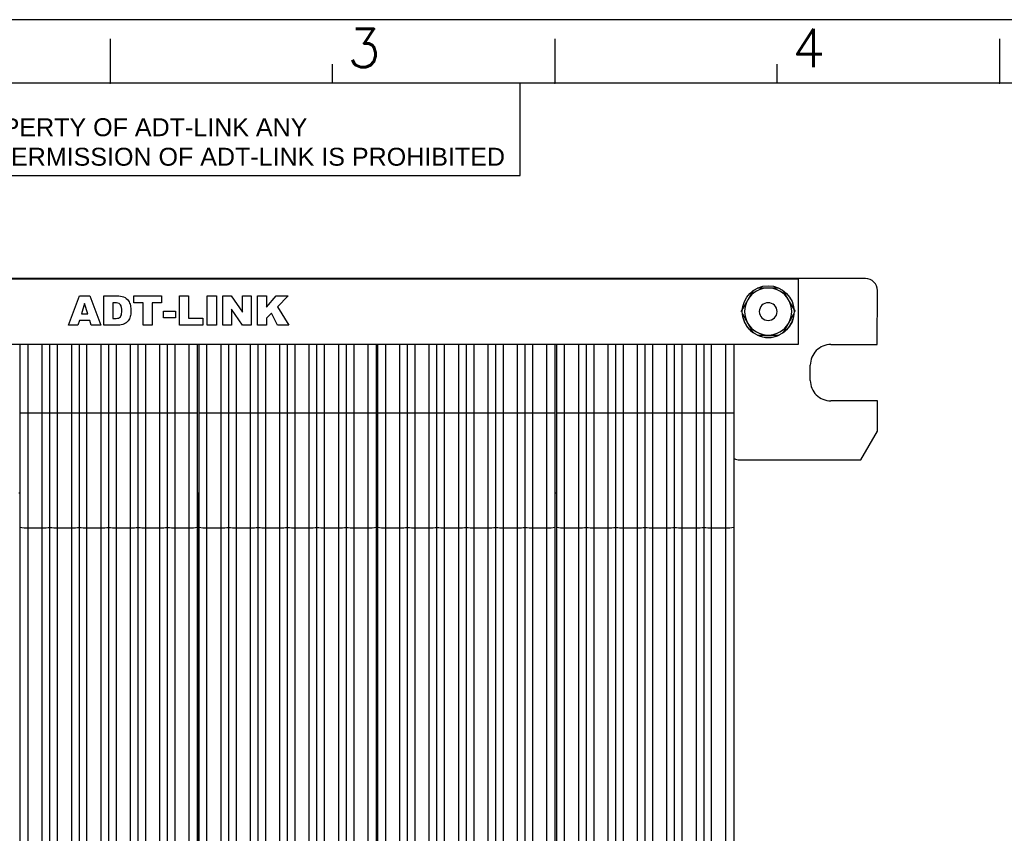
# Model space of a CAD drawing. Header units: millimetres. Extents: x 14 to 338, y 9 to 236.
# Tile 12 of 24: x 92 to 176, y 167 to 236. Entities that reach past the tile are written whole.
import ezdxf

# ---------------------------------------------------------------- set-up
doc = ezdxf.new("R2010")
doc.units = ezdxf.units.MM
doc.layers.add('DIM1', color=5, linetype='Continuous', lineweight=9)
doc.layers.add('FORM', color=7, linetype='Continuous')
doc.styles.get("Standard").update_dxf_attribs({"font": 'arial.ttf'})

msp = doc.modelspace()

# ---------------------------------------------------------------- linework, layer by layer
at = {"color": 7, "linetype": 'Continuous', "lineweight": 25}
for p, q in [((164.262, 214.242), (55.012, 214.242)), ((56.537, 214.235), (158.537, 214.235)), ((56.537, 214.235), (158.537, 214.235)), ((155.987, 213.441), (155.081, 213.441)), ((156.813, 213.441), (155.987, 213.441)), ((158.537, 214.235), (158.537, 208.635)), ((158.537, 214.235), (158.537, 214.235)), ((96.525, 210.273), (97.442, 212.773)), ((97.442, 212.773), (98.321, 212.773)), ((98.321, 212.773), (99.253, 210.273)), ((99.513, 212.773), (100.663, 212.773)), ((99.513, 210.273), (99.513, 212.773)), ((102.077, 212.773), (104.415, 212.773)), ((102.077, 212.189), (102.077, 212.773)), ((104.415, 212.773), (104.415, 212.189)), ((105.941, 212.773), (106.72, 212.773)), ((105.941, 210.273), (105.941, 212.773)), ((106.72, 212.773), (106.72, 210.89)), ((108.311, 212.773), (109.09, 212.773)), ((108.311, 210.273), (108.311, 212.773)), ((109.09, 212.773), (109.09, 210.273)), ((109.642, 212.773), (110.352, 212.773)), ((109.642, 210.273), (109.642, 212.773)), ((110.352, 212.773), (111.298, 211.39)), ((111.298, 211.39), (111.298, 212.773)), ((111.298, 212.773), (112.045, 212.773)), ((112.045, 212.773), (112.045, 210.273)), ((112.564, 212.773), (113.344, 212.773)), ((112.564, 210.273), (112.564, 212.773)), ((113.344, 212.773), (113.344, 211.828)), ((113.344, 211.828), (114.159, 212.773)), ((114.159, 212.773), (115.194, 212.773)), ((115.194, 212.773), (114.281, 211.838)), ((154.709, 213.227), (154.255, 212.441)), ((157.719, 212.441), (157.296, 213.174)), ((165.262, 208.638), (165.268, 213.235)), ((97.873, 212.134), (97.608, 211.247)), ((98.148, 211.247), (97.873, 212.134)), ((100.483, 212.189), (100.292, 212.189)), ((100.292, 212.189), (100.292, 210.857)), ((102.857, 212.189), (102.077, 212.189)), ((102.857, 210.273), (102.857, 212.189)), ((104.415, 212.189), (103.636, 212.189)), ((103.636, 212.189), (103.636, 210.273)), ((114.281, 211.838), (115.227, 210.273)), ((154.255, 212.441), (153.678, 211.441)), ((158.296, 211.441), (157.719, 212.441)), ((97.608, 211.247), (98.148, 211.247)), ((104.577, 211.474), (105.616, 211.474)), ((104.577, 210.922), (104.577, 211.474)), ((105.616, 210.922), (104.577, 210.922)), ((105.616, 211.474), (105.616, 210.922)), ((111.298, 210.273), (110.357, 211.648)), ((110.357, 211.648), (110.357, 210.273)), ((113.753, 211.296), (113.344, 210.877)), ((114.275, 210.273), (113.753, 211.296)), ((153.678, 211.441), (153.822, 211.692)), ((153.794, 211.24), (154.255, 210.441)), ((157.719, 210.441), (158.18, 211.24)), ((97.317, 210.273), (96.525, 210.273)), ((97.443, 210.695), (97.317, 210.273)), ((98.314, 210.695), (97.443, 210.695)), ((98.44, 210.273), (98.314, 210.695)), ((99.253, 210.273), (98.44, 210.273)), ((100.663, 210.273), (99.513, 210.273)), ((100.292, 210.857), (100.48, 210.857)), ((103.636, 210.273), (102.857, 210.273)), ((107.922, 210.273), (105.941, 210.273)), ((106.72, 210.89), (107.922, 210.89)), ((107.922, 210.89), (107.922, 210.273)), ((109.09, 210.273), (108.311, 210.273)), ((110.357, 210.273), (109.642, 210.273)), ((112.045, 210.273), (111.298, 210.273)), ((113.344, 210.273), (112.564, 210.273)), ((113.344, 210.877), (113.344, 210.273)), ((115.227, 210.273), (114.275, 210.273)), ((154.255, 210.441), (154.722, 209.633)), ((157.252, 209.633), (157.719, 210.441)), ((155.102, 209.441), (155.987, 209.441)), ((155.987, 209.441), (156.915, 209.441)), ((158.537, 208.635), (56.537, 208.635)), ((161.312, 208.638), (165.262, 208.638)), ((159.568, 205.595), (159.568, 206.895)), ((165.268, 203.845), (161.312, 203.852)), ((165.268, 201.267), (165.268, 203.845)), ((93.082, 202.84), (94.282, 202.84)), ((94.282, 202.84), (94.386, 202.84)), ((94.386, 202.84), (94.487, 202.84)), ((94.487, 202.84), (94.584, 202.84)), ((94.584, 202.84), (94.675, 202.84)), ((94.675, 202.84), (94.756, 202.84)), ((94.756, 202.84), (94.827, 202.84)), ((94.827, 202.84), (94.886, 202.84)), ((94.886, 202.84), (94.932, 202.84)), ((94.932, 202.84), (94.978, 202.84)), ((94.978, 202.84), (95.037, 202.84)), ((95.037, 202.84), (95.108, 202.84)), ((95.108, 202.84), (95.19, 202.84)), ((95.19, 202.84), (95.28, 202.84)), ((95.28, 202.84), (95.377, 202.84)), ((95.377, 202.84), (95.478, 202.84)), ((95.478, 202.84), (95.582, 202.84)), ((95.582, 202.84), (96.782, 202.84)), ((96.782, 202.84), (96.886, 202.84)), ((96.886, 202.84), (96.987, 202.84)), ((96.987, 202.84), (97.084, 202.84)), ((97.084, 202.84), (97.175, 202.84)), ((97.175, 202.84), (97.256, 202.84)), ((97.256, 202.84), (97.327, 202.84)), ((97.327, 202.84), (97.386, 202.84)), ((97.386, 202.84), (97.432, 202.84)), ((97.432, 202.84), (97.478, 202.84)), ((97.478, 202.84), (97.537, 202.84)), ((97.537, 202.84), (97.608, 202.84)), ((97.608, 202.84), (97.69, 202.84)), ((97.69, 202.84), (97.78, 202.84)), ((97.78, 202.84), (97.877, 202.84)), ((97.877, 202.84), (97.978, 202.84)), ((97.978, 202.84), (98.082, 202.84)), ((98.082, 202.84), (99.282, 202.84)), ((99.282, 202.84), (99.386, 202.84)), ((99.386, 202.84), (99.487, 202.84)), ((99.487, 202.84), (99.584, 202.84)), ((99.584, 202.84), (99.675, 202.84)), ((99.675, 202.84), (99.756, 202.84)), ((99.756, 202.84), (99.827, 202.84)), ((99.827, 202.84), (99.886, 202.84)), ((99.886, 202.84), (99.932, 202.84)), ((99.932, 202.84), (99.978, 202.84)), ((99.978, 202.84), (100.037, 202.84)), ((100.037, 202.84), (100.108, 202.84)), ((100.108, 202.84), (100.19, 202.84)), ((100.19, 202.84), (100.28, 202.84)), ((100.28, 202.84), (100.377, 202.84)), ((100.377, 202.84), (100.478, 202.84)), ((100.478, 202.84), (100.582, 202.84)), ((100.582, 202.84), (101.782, 202.84)), ((101.782, 202.84), (101.886, 202.84)), ((101.886, 202.84), (101.987, 202.84)), ((101.987, 202.84), (102.084, 202.84)), ((102.084, 202.84), (102.175, 202.84)), ((102.175, 202.84), (102.256, 202.84)), ((102.256, 202.84), (102.327, 202.84)), ((102.327, 202.84), (102.386, 202.84)), ((102.386, 202.84), (102.432, 202.84)), ((102.432, 202.84), (102.478, 202.84)), ((102.478, 202.84), (102.537, 202.84)), ((102.537, 202.84), (102.608, 202.84)), ((102.608, 202.84), (102.69, 202.84)), ((102.69, 202.84), (102.78, 202.84)), ((102.78, 202.84), (102.877, 202.84)), ((102.877, 202.84), (102.978, 202.84)), ((102.978, 202.84), (103.082, 202.84)), ((103.082, 202.84), (104.282, 202.84)), ((104.282, 202.84), (104.386, 202.84)), ((104.386, 202.84), (104.487, 202.84)), ((104.487, 202.84), (104.584, 202.84)), ((104.584, 202.84), (104.675, 202.84)), ((104.675, 202.84), (104.756, 202.84)), ((104.756, 202.84), (104.827, 202.84)), ((104.827, 202.84), (104.886, 202.84)), ((104.886, 202.84), (104.932, 202.84)), ((104.932, 202.84), (104.978, 202.84)), ((104.978, 202.84), (105.037, 202.84)), ((105.037, 202.84), (105.108, 202.84)), ((105.108, 202.84), (105.19, 202.84)), ((105.19, 202.84), (105.28, 202.84)), ((105.28, 202.84), (105.377, 202.84)), ((105.377, 202.84), (105.478, 202.84)), ((105.478, 202.84), (105.582, 202.84)), ((105.582, 202.84), (106.782, 202.84)), ((108.282, 202.84), (109.482, 202.84)), ((109.482, 202.84), (109.586, 202.84)), ((109.586, 202.84), (109.687, 202.84)), ((109.687, 202.84), (109.784, 202.84)), ((109.784, 202.84), (109.875, 202.84)), ((109.875, 202.84), (109.956, 202.84)), ((109.956, 202.84), (110.027, 202.84)), ((110.027, 202.84), (110.086, 202.84)), ((110.086, 202.84), (110.132, 202.84)), ((110.132, 202.84), (110.178, 202.84)), ((110.178, 202.84), (110.237, 202.84)), ((110.237, 202.84), (110.308, 202.84)), ((110.308, 202.84), (110.39, 202.84)), ((110.39, 202.84), (110.48, 202.84)), ((110.48, 202.84), (110.577, 202.84)), ((110.577, 202.84), (110.678, 202.84)), ((110.678, 202.84), (110.782, 202.84)), ((110.782, 202.84), (111.982, 202.84)), ((111.982, 202.84), (112.086, 202.84)), ((112.086, 202.84), (112.187, 202.84)), ((112.187, 202.84), (112.284, 202.84)), ((112.284, 202.84), (112.375, 202.84)), ((112.375, 202.84), (112.456, 202.84)), ((112.456, 202.84), (112.527, 202.84)), ((112.527, 202.84), (112.586, 202.84)), ((112.586, 202.84), (112.632, 202.84)), ((112.632, 202.84), (112.678, 202.84)), ((112.678, 202.84), (112.737, 202.84)), ((112.737, 202.84), (112.808, 202.84)), ((112.808, 202.84), (112.89, 202.84)), ((112.89, 202.84), (112.98, 202.84)), ((112.98, 202.84), (113.077, 202.84)), ((113.077, 202.84), (113.178, 202.84)), ((113.178, 202.84), (113.282, 202.84)), ((113.282, 202.84), (114.482, 202.84)), ((114.482, 202.84), (114.586, 202.84)), ((114.586, 202.84), (114.687, 202.84)), ((114.687, 202.84), (114.784, 202.84)), ((114.784, 202.84), (114.875, 202.84)), ((114.875, 202.84), (114.956, 202.84)), ((114.956, 202.84), (115.027, 202.84)), ((115.027, 202.84), (115.086, 202.84)), ((115.086, 202.84), (115.132, 202.84)), ((115.132, 202.84), (115.178, 202.84)), ((115.178, 202.84), (115.237, 202.84)), ((115.237, 202.84), (115.308, 202.84)), ((115.308, 202.84), (115.39, 202.84)), ((115.39, 202.84), (115.48, 202.84)), ((115.48, 202.84), (115.577, 202.84)), ((115.577, 202.84), (115.678, 202.84)), ((115.678, 202.84), (115.782, 202.84)), ((115.782, 202.84), (116.982, 202.84)), ((116.982, 202.84), (117.086, 202.84)), ((117.086, 202.84), (117.187, 202.84)), ((117.187, 202.84), (117.284, 202.84)), ((117.284, 202.84), (117.375, 202.84)), ((117.375, 202.84), (117.456, 202.84)), ((117.456, 202.84), (117.527, 202.84)), ((117.527, 202.84), (117.586, 202.84)), ((117.586, 202.84), (117.632, 202.84)), ((117.632, 202.84), (117.678, 202.84)), ((117.678, 202.84), (117.737, 202.84)), ((117.737, 202.84), (117.808, 202.84)), ((117.808, 202.84), (117.89, 202.84)), ((117.89, 202.84), (117.98, 202.84)), ((117.98, 202.84), (118.077, 202.84)), ((118.077, 202.84), (118.178, 202.84)), ((118.178, 202.84), (118.282, 202.84)), ((118.282, 202.84), (119.482, 202.84)), ((119.482, 202.84), (119.586, 202.84)), ((119.586, 202.84), (119.687, 202.84)), ((119.687, 202.84), (119.784, 202.84)), ((119.784, 202.84), (119.875, 202.84)), ((119.875, 202.84), (119.956, 202.84)), ((119.956, 202.84), (120.027, 202.84)), ((120.027, 202.84), (120.086, 202.84)), ((120.086, 202.84), (120.132, 202.84)), ((120.132, 202.84), (120.178, 202.84)), ((120.178, 202.84), (120.237, 202.84)), ((120.237, 202.84), (120.308, 202.84)), ((120.308, 202.84), (120.39, 202.84)), ((120.39, 202.84), (120.48, 202.84)), ((120.48, 202.84), (120.577, 202.84)), ((120.577, 202.84), (120.678, 202.84)), ((120.678, 202.84), (120.782, 202.84)), ((120.782, 202.84), (121.982, 202.84)), ((123.482, 202.84), (124.682, 202.84)), ((124.682, 202.84), (124.786, 202.84)), ((124.786, 202.84), (124.887, 202.84)), ((124.887, 202.84), (124.984, 202.84)), ((124.984, 202.84), (125.075, 202.84)), ((125.075, 202.84), (125.156, 202.84)), ((125.156, 202.84), (125.227, 202.84)), ((125.227, 202.84), (125.286, 202.84)), ((125.286, 202.84), (125.332, 202.84)), ((125.332, 202.84), (125.378, 202.84)), ((125.378, 202.84), (125.437, 202.84)), ((125.437, 202.84), (125.508, 202.84)), ((125.508, 202.84), (125.59, 202.84)), ((125.59, 202.84), (125.68, 202.84)), ((125.68, 202.84), (125.777, 202.84)), ((125.777, 202.84), (125.878, 202.84)), ((125.878, 202.84), (125.982, 202.84)), ((125.982, 202.84), (127.182, 202.84)), ((127.182, 202.84), (127.286, 202.84)), ((127.286, 202.84), (127.387, 202.84)), ((127.387, 202.84), (127.484, 202.84)), ((127.484, 202.84), (127.575, 202.84)), ((127.575, 202.84), (127.656, 202.84)), ((127.656, 202.84), (127.727, 202.84)), ((127.727, 202.84), (127.786, 202.84)), ((127.786, 202.84), (127.832, 202.84)), ((127.832, 202.84), (127.878, 202.84)), ((127.878, 202.84), (127.937, 202.84)), ((127.937, 202.84), (128.008, 202.84)), ((128.008, 202.84), (128.09, 202.84)), ((128.09, 202.84), (128.18, 202.84)), ((128.18, 202.84), (128.277, 202.84)), ((128.277, 202.84), (128.378, 202.84)), ((128.378, 202.84), (128.482, 202.84)), ((128.482, 202.84), (129.682, 202.84)), ((129.682, 202.84), (129.786, 202.84)), ((129.786, 202.84), (129.887, 202.84)), ((129.887, 202.84), (129.984, 202.84)), ((129.984, 202.84), (130.075, 202.84)), ((130.075, 202.84), (130.156, 202.84)), ((130.156, 202.84), (130.227, 202.84)), ((130.227, 202.84), (130.286, 202.84)), ((130.286, 202.84), (130.332, 202.84)), ((130.332, 202.84), (130.378, 202.84)), ((130.378, 202.84), (130.437, 202.84)), ((130.437, 202.84), (130.508, 202.84)), ((130.508, 202.84), (130.59, 202.84)), ((130.59, 202.84), (130.68, 202.84)), ((130.68, 202.84), (130.777, 202.84)), ((130.777, 202.84), (130.878, 202.84)), ((130.878, 202.84), (130.982, 202.84)), ((130.982, 202.84), (132.182, 202.84)), ((132.182, 202.84), (132.286, 202.84)), ((132.286, 202.84), (132.387, 202.84)), ((132.387, 202.84), (132.484, 202.84)), ((132.484, 202.84), (132.575, 202.84)), ((132.575, 202.84), (132.656, 202.84)), ((132.656, 202.84), (132.727, 202.84)), ((132.727, 202.84), (132.786, 202.84)), ((132.786, 202.84), (132.832, 202.84)), ((132.832, 202.84), (132.878, 202.84)), ((132.878, 202.84), (132.937, 202.84)), ((132.937, 202.84), (133.008, 202.84)), ((133.008, 202.84), (133.09, 202.84)), ((133.09, 202.84), (133.18, 202.84)), ((133.18, 202.84), (133.277, 202.84)), ((133.277, 202.84), (133.378, 202.84)), ((133.378, 202.84), (133.482, 202.84)), ((133.482, 202.84), (134.682, 202.84)), ((134.682, 202.84), (134.786, 202.84)), ((134.786, 202.84), (134.887, 202.84)), ((134.887, 202.84), (134.984, 202.84)), ((134.984, 202.84), (135.075, 202.84)), ((135.075, 202.84), (135.156, 202.84)), ((135.156, 202.84), (135.227, 202.84)), ((135.227, 202.84), (135.286, 202.84)), ((135.286, 202.84), (135.332, 202.84)), ((135.332, 202.84), (135.378, 202.84)), ((135.378, 202.84), (135.437, 202.84)), ((135.437, 202.84), (135.508, 202.84)), ((135.508, 202.84), (135.59, 202.84)), ((135.59, 202.84), (135.68, 202.84)), ((135.68, 202.84), (135.777, 202.84)), ((135.777, 202.84), (135.878, 202.84)), ((135.878, 202.84), (135.982, 202.84)), ((135.982, 202.84), (137.182, 202.84)), ((138.682, 202.84), (139.882, 202.84)), ((139.882, 202.84), (139.986, 202.84)), ((139.986, 202.84), (140.087, 202.84)), ((140.087, 202.84), (140.184, 202.84)), ((140.184, 202.84), (140.275, 202.84)), ((140.275, 202.84), (140.356, 202.84)), ((140.356, 202.84), (140.427, 202.84)), ((140.427, 202.84), (140.486, 202.84)), ((140.486, 202.84), (140.532, 202.84)), ((140.532, 202.84), (140.578, 202.84)), ((140.578, 202.84), (140.637, 202.84)), ((140.637, 202.84), (140.708, 202.84)), ((140.708, 202.84), (140.79, 202.84)), ((140.79, 202.84), (140.88, 202.84)), ((140.88, 202.84), (140.977, 202.84)), ((140.977, 202.84), (141.078, 202.84)), ((141.078, 202.84), (141.182, 202.84)), ((141.182, 202.84), (142.382, 202.84)), ((142.382, 202.84), (142.486, 202.84)), ((142.486, 202.84), (142.587, 202.84)), ((142.587, 202.84), (142.684, 202.84)), ((142.684, 202.84), (142.775, 202.84)), ((142.775, 202.84), (142.856, 202.84)), ((142.856, 202.84), (142.927, 202.84)), ((142.927, 202.84), (142.986, 202.84)), ((142.986, 202.84), (143.032, 202.84)), ((143.032, 202.84), (143.078, 202.84)), ((143.078, 202.84), (143.137, 202.84)), ((143.137, 202.84), (143.208, 202.84)), ((143.208, 202.84), (143.29, 202.84)), ((143.29, 202.84), (143.38, 202.84)), ((143.38, 202.84), (143.477, 202.84)), ((143.477, 202.84), (143.578, 202.84)), ((143.578, 202.84), (143.682, 202.84)), ((143.682, 202.84), (144.882, 202.84)), ((144.882, 202.84), (144.986, 202.84)), ((144.986, 202.84), (145.087, 202.84)), ((145.087, 202.84), (145.184, 202.84)), ((145.184, 202.84), (145.275, 202.84)), ((145.275, 202.84), (145.356, 202.84)), ((145.356, 202.84), (145.427, 202.84)), ((145.427, 202.84), (145.486, 202.84)), ((145.486, 202.84), (145.532, 202.84)), ((145.532, 202.84), (145.578, 202.84)), ((145.578, 202.84), (145.637, 202.84)), ((145.637, 202.84), (145.708, 202.84)), ((145.708, 202.84), (145.79, 202.84)), ((145.79, 202.84), (145.88, 202.84)), ((145.88, 202.84), (145.977, 202.84)), ((145.977, 202.84), (146.078, 202.84)), ((146.078, 202.84), (146.182, 202.84)), ((146.182, 202.84), (147.382, 202.84)), ((147.382, 202.84), (147.486, 202.84)), ((147.486, 202.84), (147.587, 202.84)), ((147.587, 202.84), (147.684, 202.84)), ((147.684, 202.84), (147.775, 202.84)), ((147.775, 202.84), (147.856, 202.84)), ((147.856, 202.84), (147.927, 202.84)), ((147.927, 202.84), (147.986, 202.84)), ((147.986, 202.84), (148.032, 202.84)), ((148.032, 202.84), (148.078, 202.84)), ((148.078, 202.84), (148.137, 202.84)), ((148.137, 202.84), (148.208, 202.84)), ((148.208, 202.84), (148.29, 202.84)), ((148.29, 202.84), (148.38, 202.84)), ((148.38, 202.84), (148.477, 202.84)), ((148.477, 202.84), (148.578, 202.84)), ((148.578, 202.84), (148.682, 202.84)), ((148.682, 202.84), (149.882, 202.84)), ((149.882, 202.84), (149.986, 202.84)), ((149.986, 202.84), (150.087, 202.84)), ((150.087, 202.84), (150.184, 202.84)), ((150.184, 202.84), (150.275, 202.84)), ((150.275, 202.84), (150.356, 202.84)), ((150.356, 202.84), (150.427, 202.84)), ((150.427, 202.84), (150.486, 202.84)), ((150.486, 202.84), (150.532, 202.84)), ((150.532, 202.84), (150.578, 202.84)), ((150.578, 202.84), (150.637, 202.84)), ((150.637, 202.84), (150.708, 202.84)), ((150.708, 202.84), (150.79, 202.84)), ((150.79, 202.84), (150.88, 202.84)), ((150.88, 202.84), (150.977, 202.84)), ((150.977, 202.84), (151.078, 202.84)), ((151.078, 202.84), (151.182, 202.84)), ((151.182, 202.84), (152.382, 202.84)), ((163.862, 198.838), (165.268, 201.267)), ((153.562, 198.838), (163.862, 198.838)), ((92.282, 196.039), (92.382, 196.039)), ((107.482, 196.039), (107.524, 196.039)), ((107.537, 196.039), (107.582, 196.039)), ((122.682, 196.038), (122.782, 196.038)), ((137.882, 196.038), (137.982, 196.038))]:
    msp.add_line(p, q, dxfattribs=at)
at = {"color": 8, "linetype": 'Continuous', "lineweight": 25}
for p, q in [((92.382, 202.84), (92.435, 202.84)), ((92.435, 202.84), (92.587, 202.84)), ((92.587, 202.84), (92.814, 202.84)), ((92.814, 202.84), (93.082, 202.84)), ((106.782, 202.84), (107.05, 202.84)), ((107.05, 202.84), (107.277, 202.84)), ((107.277, 202.84), (107.429, 202.84)), ((107.429, 202.84), (107.482, 202.84)), ((107.582, 202.84), (107.635, 202.84)), ((107.635, 202.84), (107.787, 202.84)), ((107.787, 202.84), (108.014, 202.84)), ((108.014, 202.84), (108.282, 202.84)), ((121.982, 202.84), (122.25, 202.84)), ((122.25, 202.84), (122.477, 202.84)), ((122.477, 202.84), (122.629, 202.84)), ((122.629, 202.84), (122.682, 202.84)), ((122.782, 202.84), (122.835, 202.84)), ((122.835, 202.84), (122.987, 202.84)), ((122.987, 202.84), (123.214, 202.84)), ((123.214, 202.84), (123.482, 202.84)), ((137.182, 202.84), (137.45, 202.84)), ((137.45, 202.84), (137.677, 202.84)), ((137.677, 202.84), (137.829, 202.84)), ((137.829, 202.84), (137.882, 202.84)), ((137.982, 202.84), (138.035, 202.84)), ((138.035, 202.84), (138.187, 202.84)), ((138.187, 202.84), (138.414, 202.84)), ((138.414, 202.84), (138.682, 202.84)), ((152.382, 202.84), (152.65, 202.84)), ((152.65, 202.84), (152.877, 202.84)), ((152.877, 202.84), (153.029, 202.84)), ((153.029, 202.84), (153.082, 202.84))]:
    msp.add_line(p, q, dxfattribs=at)
at = {"color": 7, "linetype": 'Continuous', "lineweight": 25}
msp.add_circle((155.987, 211.435), 2.2, dxfattribs=at)
for centre, radius, start, end in [((155.987, 211.441), 2, 89.99999, 149.99999), ((155.987, 211.441), 2, 29.99999, 89.99999), ((164.263, 213.236), 1.005, 359.91167, 90.02926), ((155.987, 211.441), 2, 149.99999, 209.99999), ((155.987, 211.441), 0.755, 89.99999, 269.99999), ((155.987, 211.441), 0.755, 269.99999, 89.99999), ((155.987, 211.441), 2, 329.99999, 29.99999), ((155.987, 211.435), 2.2, 187.53931, 232.69997), ((155.987, 211.435), 2.2, 307.76619, 352.14744), ((155.987, 211.441), 2, 209.99999, 269.99999), ((155.987, 211.441), 2, 269.99999, 329.99999), ((155.987, 211.435), 2.2, 246.00963, 294.96457), ((161.311, 206.895), 1.743, 89.96486, 180.00205), ((161.311, 205.595), 1.743, 179.99795, 270.03514), ((153.562, 199.845), 1.007, 241.51304, 269.99046)]:
    msp.add_arc(centre, radius, start, end, dxfattribs=at)
for points, knots in [([(100.663, 212.773), (100.846, 212.764), (101.212, 212.746), (101.623, 212.398), (101.793, 211.958), (101.809, 211.674), (101.818, 211.532)], [0, 0, 0, 0, 0.280362, 0.55833, 0.778801, 1, 1, 1, 1]), ([(100.663, 212.773), (100.846, 212.764), (101.212, 212.746), (101.623, 212.398), (101.793, 211.958), (101.809, 211.674), (101.818, 211.532)], [0, 0, 0, 0, 0.280362, 0.55833, 0.778801, 1, 1, 1, 1]), ([(101.038, 211.515), (101.036, 211.61), (101.031, 211.797), (100.939, 212.065), (100.706, 212.179), (100.558, 212.185), (100.483, 212.189)], [0, 0, 0, 0, 0.281693, 0.559878, 0.778942, 1, 1, 1, 1]), ([(100.48, 210.857), (100.543, 210.859), (100.669, 210.861), (100.863, 210.908), (101.039, 211.143), (101.038, 211.362), (101.038, 211.515)], [0, 0, 0, 0, 0.187839, 0.374228, 0.560293, 1, 1, 1, 1]), ([(100.48, 210.857), (100.543, 210.859), (100.669, 210.861), (100.863, 210.908), (101.039, 211.143), (101.038, 211.362), (101.038, 211.515)], [0, 0, 0, 0, 0.187839, 0.374228, 0.560293, 1, 1, 1, 1]), ([(101.818, 211.532), (101.815, 211.392), (101.809, 211.114), (101.668, 210.745), (101.428, 210.468), (101.225, 210.383), (101.124, 210.341)], [0, 0, 0, 0, 0.280875, 0.56033, 0.780425, 1, 1, 1, 1]), ([(101.124, 210.341), (101.039, 210.32), (100.887, 210.283), (100.731, 210.276), (100.663, 210.273)], [0, 0, 0, 0, 0.560053, 1, 1, 1, 1])]:
    msp.add_open_spline(points, degree=3, knots=knots, dxfattribs=at)
at = {"layer": 'DIM1', "linetype": 'Continuous', "lineweight": 25}
for p, q in [((92.382, 208.635), (92.382, 202.84)), ((93.082, 202.84), (93.082, 208.635)), ((94.282, 202.84), (94.282, 208.635)), ((94.932, 202.84), (94.932, 208.635)), ((95.582, 202.84), (95.582, 208.635)), ((96.782, 202.84), (96.782, 208.635)), ((97.432, 202.84), (97.432, 208.635)), ((98.082, 202.84), (98.082, 208.635)), ((99.282, 202.84), (99.282, 208.635)), ((99.932, 202.84), (99.932, 208.635)), ((100.582, 202.84), (100.582, 208.635)), ((101.782, 202.84), (101.782, 208.635)), ((102.432, 202.84), (102.432, 208.635)), ((103.082, 202.84), (103.082, 208.635)), ((104.282, 202.84), (104.282, 208.635)), ((104.932, 202.84), (104.932, 208.635)), ((105.582, 202.84), (105.582, 208.635)), ((106.782, 202.84), (106.782, 208.635)), ((107.482, 202.84), (107.482, 208.635)), ((107.582, 208.635), (107.582, 202.84)), ((108.282, 202.84), (108.282, 208.635)), ((109.482, 202.84), (109.482, 208.635)), ((110.132, 202.84), (110.132, 208.635)), ((110.782, 202.84), (110.782, 208.635)), ((111.982, 202.84), (111.982, 208.635)), ((112.632, 202.84), (112.632, 208.635)), ((113.282, 202.84), (113.282, 208.635)), ((114.482, 202.84), (114.482, 208.635)), ((115.132, 202.84), (115.132, 208.635)), ((115.782, 202.84), (115.782, 208.635)), ((116.982, 202.84), (116.982, 208.635)), ((117.632, 202.84), (117.632, 208.635)), ((118.282, 202.84), (118.282, 208.635)), ((119.482, 202.84), (119.482, 208.635)), ((120.132, 202.84), (120.132, 208.635)), ((120.782, 202.84), (120.782, 208.635)), ((121.982, 202.84), (121.982, 208.635)), ((122.682, 202.84), (122.682, 208.635)), ((122.782, 208.635), (122.782, 202.84)), ((123.482, 202.84), (123.482, 208.635)), ((124.682, 202.84), (124.682, 208.635)), ((125.332, 202.84), (125.332, 208.635)), ((125.982, 202.84), (125.982, 208.635)), ((127.182, 202.84), (127.182, 208.635)), ((127.832, 202.84), (127.832, 208.635)), ((128.482, 202.84), (128.482, 208.635)), ((129.682, 202.84), (129.682, 208.635)), ((130.332, 202.84), (130.332, 208.635)), ((130.982, 202.84), (130.982, 208.635)), ((132.182, 202.84), (132.182, 208.635)), ((132.832, 202.84), (132.832, 208.635)), ((133.482, 202.84), (133.482, 208.635)), ((134.682, 202.84), (134.682, 208.635)), ((135.332, 202.84), (135.332, 208.635)), ((135.982, 202.84), (135.982, 208.635)), ((137.182, 202.84), (137.182, 208.635)), ((137.882, 202.84), (137.882, 208.635)), ((137.982, 208.635), (137.982, 202.84)), ((138.682, 202.84), (138.682, 208.635)), ((139.882, 202.84), (139.882, 208.635)), ((140.532, 202.84), (140.532, 208.635)), ((141.182, 202.84), (141.182, 208.635)), ((142.382, 202.84), (142.382, 208.635)), ((143.032, 202.84), (143.032, 208.635)), ((143.682, 202.84), (143.682, 208.635)), ((144.882, 202.84), (144.882, 208.635)), ((145.532, 202.84), (145.532, 208.635)), ((146.182, 202.84), (146.182, 208.635)), ((147.382, 202.84), (147.382, 208.635)), ((148.032, 202.84), (148.032, 208.635)), ((148.682, 202.84), (148.682, 208.635)), ((149.882, 202.84), (149.882, 208.635)), ((150.532, 202.84), (150.532, 208.635)), ((151.182, 202.84), (151.182, 208.635)), ((152.382, 202.84), (152.382, 208.635)), ((153.082, 202.84), (153.082, 208.635)), ((92.382, 202.84), (92.382, 193.13)), ((93.082, 193.062), (93.082, 202.84)), ((94.282, 193.062), (94.282, 202.84)), ((94.932, 193.105), (94.932, 202.84)), ((95.582, 193.062), (95.582, 202.84)), ((96.782, 193.062), (96.782, 202.84)), ((97.432, 193.105), (97.432, 202.84)), ((98.082, 193.062), (98.082, 202.84)), ((99.282, 193.062), (99.282, 202.84)), ((99.932, 193.105), (99.932, 202.84)), ((100.582, 193.062), (100.582, 202.84)), ((101.782, 193.062), (101.782, 202.84)), ((102.432, 193.105), (102.432, 202.84)), ((103.082, 193.062), (103.082, 202.84)), ((104.282, 193.062), (104.282, 202.84)), ((104.932, 193.105), (104.932, 202.84)), ((105.582, 193.062), (105.582, 202.84)), ((106.782, 193.062), (106.782, 202.84)), ((107.482, 193.13), (107.482, 202.84)), ((107.582, 202.84), (107.582, 193.13)), ((108.282, 193.062), (108.282, 202.84)), ((109.482, 193.062), (109.482, 202.84)), ((110.132, 193.105), (110.132, 202.84)), ((110.782, 193.062), (110.782, 202.84)), ((111.982, 193.062), (111.982, 202.84)), ((112.632, 193.105), (112.632, 202.84)), ((113.282, 193.062), (113.282, 202.84)), ((114.482, 193.062), (114.482, 202.84)), ((115.132, 193.105), (115.132, 202.84)), ((115.782, 193.062), (115.782, 202.84)), ((116.982, 193.062), (116.982, 202.84)), ((117.632, 193.105), (117.632, 202.84)), ((118.282, 193.062), (118.282, 202.84)), ((119.482, 193.062), (119.482, 202.84)), ((120.132, 193.105), (120.132, 202.84)), ((120.782, 193.062), (120.782, 202.84)), ((121.982, 193.062), (121.982, 202.84)), ((122.682, 193.13), (122.682, 202.84)), ((122.782, 202.84), (122.782, 193.13)), ((123.482, 193.062), (123.482, 202.84)), ((124.682, 193.062), (124.682, 202.84)), ((125.332, 193.105), (125.332, 202.84)), ((125.982, 193.062), (125.982, 202.84)), ((127.182, 193.062), (127.182, 202.84)), ((127.832, 193.105), (127.832, 202.84)), ((128.482, 193.062), (128.482, 202.84)), ((129.682, 193.062), (129.682, 202.84)), ((130.332, 193.105), (130.332, 202.84)), ((130.982, 193.062), (130.982, 202.84)), ((132.182, 193.062), (132.182, 202.84)), ((132.832, 193.105), (132.832, 202.84)), ((133.482, 193.062), (133.482, 202.84)), ((134.682, 193.062), (134.682, 202.84)), ((135.332, 193.105), (135.332, 202.84)), ((135.982, 193.062), (135.982, 202.84)), ((137.182, 193.062), (137.182, 202.84)), ((137.882, 193.13), (137.882, 202.84)), ((137.982, 202.84), (137.982, 193.13)), ((138.682, 193.062), (138.682, 202.84)), ((139.882, 193.062), (139.882, 202.84)), ((140.532, 193.105), (140.532, 202.84)), ((141.182, 193.062), (141.182, 202.84)), ((142.382, 193.062), (142.382, 202.84)), ((143.032, 193.105), (143.032, 202.84)), ((143.682, 193.062), (143.682, 202.84)), ((144.882, 193.062), (144.882, 202.84)), ((145.532, 193.105), (145.532, 202.84)), ((146.182, 193.062), (146.182, 202.84)), ((147.382, 193.062), (147.382, 202.84)), ((148.032, 193.105), (148.032, 202.84)), ((148.682, 193.062), (148.682, 202.84)), ((149.882, 193.062), (149.882, 202.84)), ((150.532, 193.105), (150.532, 202.84)), ((151.182, 193.062), (151.182, 202.84)), ((152.382, 193.062), (152.382, 202.84)), ((153.082, 193.13), (153.082, 202.84)), ((107.524, 196.039), (107.524, 130.739)), ((107.537, 130.739), (107.537, 196.039)), ((92.382, 193.13), (92.382, 132.789)), ((93.082, 193.062), (94.282, 193.062)), ((93.082, 132.721), (93.082, 193.062)), ((94.282, 132.721), (94.282, 193.062)), ((94.932, 132.764), (94.932, 193.105)), ((95.582, 193.062), (96.782, 193.062)), ((95.582, 132.721), (95.582, 193.062)), ((96.782, 132.721), (96.782, 193.062)), ((97.432, 132.764), (97.432, 193.105)), ((98.082, 193.062), (99.282, 193.062)), ((98.082, 132.721), (98.082, 193.062)), ((99.282, 132.721), (99.282, 193.062)), ((99.932, 132.764), (99.932, 193.105)), ((100.582, 193.062), (101.782, 193.062)), ((100.582, 132.721), (100.582, 193.062)), ((101.782, 132.721), (101.782, 193.062)), ((102.432, 132.764), (102.432, 193.105)), ((103.082, 193.062), (104.282, 193.062)), ((103.082, 132.721), (103.082, 193.062)), ((104.282, 132.721), (104.282, 193.062)), ((104.932, 132.764), (104.932, 193.105)), ((105.582, 193.062), (106.782, 193.062)), ((105.582, 132.721), (105.582, 193.062)), ((106.782, 132.721), (106.782, 193.062)), ((107.482, 132.789), (107.482, 193.13)), ((107.582, 193.13), (107.582, 132.789)), ((108.282, 193.062), (109.482, 193.062)), ((108.282, 132.721), (108.282, 193.062)), ((109.482, 132.721), (109.482, 193.062)), ((110.132, 132.764), (110.132, 193.105)), ((110.782, 193.062), (111.982, 193.062)), ((110.782, 132.721), (110.782, 193.062)), ((111.982, 132.721), (111.982, 193.062)), ((112.632, 132.764), (112.632, 193.105)), ((113.282, 193.062), (114.482, 193.062)), ((113.282, 132.721), (113.282, 193.062)), ((114.482, 132.721), (114.482, 193.062)), ((115.132, 132.764), (115.132, 193.105)), ((115.782, 193.062), (116.982, 193.062)), ((115.782, 132.721), (115.782, 193.062)), ((116.982, 132.721), (116.982, 193.062)), ((117.632, 132.764), (117.632, 193.105)), ((118.282, 193.062), (119.482, 193.062)), ((118.282, 132.721), (118.282, 193.062)), ((119.482, 132.721), (119.482, 193.062)), ((120.132, 132.764), (120.132, 193.105)), ((120.782, 193.062), (121.982, 193.062)), ((120.782, 132.721), (120.782, 193.062)), ((121.982, 132.721), (121.982, 193.062)), ((122.682, 132.789), (122.682, 193.13)), ((122.782, 193.13), (122.782, 132.789)), ((123.482, 193.062), (124.682, 193.062)), ((123.482, 132.721), (123.482, 193.062)), ((124.682, 132.721), (124.682, 193.062)), ((125.332, 132.764), (125.332, 193.105)), ((125.982, 193.062), (127.182, 193.062)), ((125.982, 132.721), (125.982, 193.062)), ((127.182, 132.721), (127.182, 193.062)), ((127.832, 132.764), (127.832, 193.105)), ((128.482, 193.062), (129.682, 193.062)), ((128.482, 132.721), (128.482, 193.062)), ((129.682, 132.721), (129.682, 193.062)), ((130.332, 132.764), (130.332, 193.105)), ((130.982, 193.062), (132.182, 193.062)), ((130.982, 132.721), (130.982, 193.062)), ((132.182, 132.721), (132.182, 193.062)), ((132.832, 132.764), (132.832, 193.105)), ((133.482, 193.062), (134.682, 193.062)), ((133.482, 132.721), (133.482, 193.062)), ((134.682, 132.721), (134.682, 193.062)), ((135.332, 132.764), (135.332, 193.105)), ((135.982, 193.062), (137.182, 193.062)), ((135.982, 132.721), (135.982, 193.062)), ((137.182, 132.721), (137.182, 193.062)), ((137.882, 132.789), (137.882, 193.13)), ((137.982, 193.13), (137.982, 132.789)), ((138.682, 193.062), (139.882, 193.062)), ((138.682, 132.721), (138.682, 193.062)), ((139.882, 132.721), (139.882, 193.062)), ((140.532, 132.764), (140.532, 193.105)), ((141.182, 193.062), (142.382, 193.062)), ((141.182, 132.721), (141.182, 193.062)), ((142.382, 132.721), (142.382, 193.062)), ((143.032, 132.764), (143.032, 193.105)), ((143.682, 193.062), (144.882, 193.062)), ((143.682, 132.721), (143.682, 193.062)), ((144.882, 132.721), (144.882, 193.062)), ((145.532, 132.764), (145.532, 193.105)), ((146.182, 193.062), (147.382, 193.062)), ((146.182, 132.721), (146.182, 193.062)), ((147.382, 132.721), (147.382, 193.062)), ((148.032, 132.764), (148.032, 193.105)), ((148.682, 193.062), (149.882, 193.062)), ((148.682, 132.721), (148.682, 193.062)), ((149.882, 132.721), (149.882, 193.062)), ((150.532, 132.764), (150.532, 193.105)), ((151.182, 193.062), (152.382, 193.062)), ((151.182, 132.721), (151.182, 193.062)), ((152.382, 132.721), (152.382, 193.062)), ((153.082, 132.789), (153.082, 193.13))]:
    msp.add_line(p, q, dxfattribs=at)
for centre, radius, start, end in [((92.909, 194.915), 1.861, 253.56331, 275.34408), ((94.373, 196.643), 3.582, 268.54539, 278.97947), ((95.491, 196.643), 3.582, 261.02054, 271.45462), ((96.873, 196.643), 3.582, 268.54539, 278.97947), ((97.991, 196.643), 3.582, 261.02054, 271.45462), ((99.373, 196.643), 3.582, 268.54539, 278.97947), ((100.491, 196.643), 3.582, 261.02054, 271.45462), ((101.873, 196.643), 3.582, 268.54539, 278.97947), ((102.991, 196.643), 3.582, 261.02054, 271.45462), ((104.373, 196.643), 3.582, 268.54539, 278.97947), ((105.491, 196.643), 3.582, 261.02054, 271.45462), ((106.955, 194.915), 1.861, 264.65593, 286.4367), ((108.109, 194.915), 1.861, 253.56331, 275.34408), ((109.573, 196.643), 3.582, 268.54539, 278.97947), ((110.691, 196.643), 3.582, 261.02054, 271.45462), ((112.073, 196.643), 3.582, 268.54539, 278.97947), ((113.191, 196.643), 3.582, 261.02054, 271.45462), ((114.573, 196.643), 3.582, 268.54539, 278.97947), ((115.691, 196.643), 3.582, 261.02054, 271.45462), ((117.073, 196.643), 3.582, 268.54539, 278.97947), ((118.191, 196.643), 3.582, 261.02054, 271.45462), ((119.573, 196.643), 3.582, 268.54539, 278.97947), ((120.691, 196.643), 3.582, 261.02054, 271.45462), ((122.155, 194.915), 1.861, 264.65593, 286.4367), ((123.309, 194.915), 1.861, 253.56331, 275.34408), ((124.773, 196.643), 3.582, 268.54539, 278.97947), ((125.891, 196.643), 3.582, 261.02054, 271.45462), ((127.273, 196.643), 3.582, 268.54539, 278.97947), ((128.391, 196.643), 3.582, 261.02054, 271.45462), ((129.773, 196.643), 3.582, 268.54539, 278.97947), ((130.891, 196.643), 3.582, 261.02054, 271.45462), ((132.273, 196.643), 3.582, 268.54539, 278.97947), ((133.391, 196.643), 3.582, 261.02054, 271.45462), ((134.773, 196.643), 3.582, 268.54539, 278.97947), ((135.891, 196.643), 3.582, 261.02054, 271.45462), ((137.355, 194.915), 1.861, 264.65593, 286.4367), ((138.509, 194.915), 1.861, 253.56331, 275.34408), ((139.973, 196.643), 3.582, 268.54539, 278.97947), ((141.091, 196.643), 3.582, 261.02054, 271.45462), ((142.473, 196.643), 3.582, 268.54539, 278.97947), ((143.591, 196.643), 3.582, 261.02054, 271.45462), ((144.973, 196.643), 3.582, 268.54539, 278.97947), ((146.091, 196.643), 3.582, 261.02054, 271.45462), ((147.473, 196.643), 3.582, 268.54539, 278.97947), ((148.591, 196.643), 3.582, 261.02054, 271.45462), ((149.973, 196.643), 3.582, 268.54539, 278.97947), ((151.091, 196.643), 3.582, 261.02054, 271.45462), ((152.555, 194.915), 1.861, 264.65593, 286.4367)]:
    msp.add_arc(centre, radius, start, end, dxfattribs=at)
at = {"layer": 'FORM'}
for p, q in [((337.66, 236.246), (13.66, 236.246)), ((100.06, 234.626), (100.06, 230.846)), ((137.86, 234.626), (137.86, 230.846)), ((175.66, 234.626), (175.66, 230.846)), ((118.96, 230.846), (118.96, 232.466)), ((156.76, 230.846), (156.76, 232.466)), ((332.26, 230.846), (19.06, 230.846))]:
    msp.add_line(p, q, dxfattribs=at)
msp.add_lwpolyline([(19.06, 230.846), (19.06, 223.016), (134.909, 223.016), (134.909, 230.846)], close=True, dxfattribs=at)
for p in [(100.06, 230.846), (137.86, 230.846), (175.66, 230.846)]:
    msp.add_point(p, dxfattribs=at)

# ---------------------------------------------------------------- texts
at = {"layer": 'FORM', "char_height": 3.24, "width": 33.11269, "attachment_point": 1}
for s, insert in [('{\\Fsimplex.shx;3}', (120.245, 235.465)), ('{\\Fsimplex.shx;4}', (158.045, 235.465))]:
    msp.add_mtext(s, dxfattribs=dict(at, insert=insert))
at = {"layer": 'FORM', "color": 7, "char_height": 1.524, "attachment_point": 1}
for s, insert in [('{THE INFORMATION CONTAINED IN THIS DRAWING IS THE SOLE PROPERTY OF ADT-LINK ANY}', (20.072, 227.871)), ('{REPRODUCTION IN PART OR AS A WHOLE WITHOUT THE WRITTEN PERMISSION OF ADT-LINK IS PROHIBITED}', (20.072, 225.362))]:
    msp.add_mtext(s, dxfattribs=dict(at, insert=insert))

doc.saveas('drawing.dxf')
